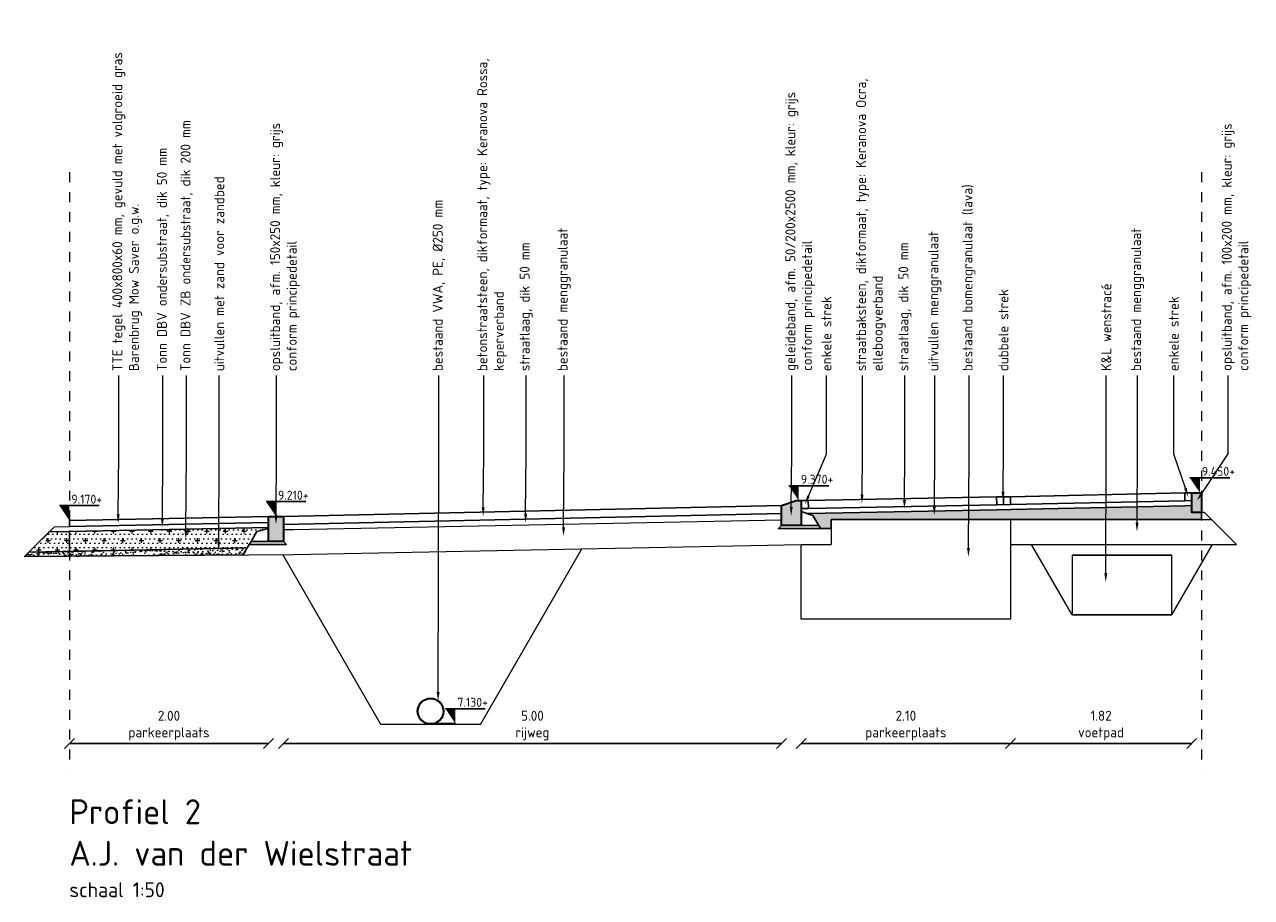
# Model space of a CAD drawing. Header units: metres. Extents: x 133 to 690, y 59 to 257.
# Tile 11 of 84: x 193 to 205, y 87 to 96. Entities that reach past the tile are written whole.
import ezdxf
from ezdxf import colors
from ezdxf.entities.mleader import LeaderData, LeaderLine
from ezdxf.math import Vec2, Vec3

# ---------------------------------------------------------------- set-up
doc = ezdxf.new("R2010")
doc.units = ezdxf.units.M
doc.header["$LTSCALE"] = 0.05
doc.linetypes.add('RI-VWA_PE', pattern=[15, 7, -4, 0, -4])
doc.linetypes.add('XX-AFBREEK', pattern=[7, 4, -1, 1, -1])
for name, color, linetype, lineweight in [('B-WE-GW-ONTGRAVINGSVAK-G', 253, 'Continuous', 18), ('B-WE-GW-WENSTRACÉ-G', 253, 'Continuous', 18), ('B-WE-RI-VWA_TRANSPORTLEIDING_PE_250-G', 253, 'RI-VWA_PE', 18), ('B-WE-VH-VERHARDING_FUNDERING-G', 253, 'Continuous', 18), ('N-WE-GR-BOMENZAND-AD-50', 11, 'Continuous', 18), ('N-WE-GW-GROND_ZAND-AD-20', 11, 'Continuous', 18), ('N-WE-GW-GROND_ZAND_FUNDERINGSZAND-GD', 7, 'Continuous', 25), ('N-WE-VH-KANTOPSLUITING-A', 253, 'Continuous', 35), ('N-WE-VH-KANTOPSLUITING-G', 3, 'Continuous', 35), ('N-WE-VH-VERHARDING_BETON_SCHRAAL-GD', 10, 'Continuous', 25), ('N-WE-VH-VERHARDING_BETONSTRAATSTEEN-GD', 2, 'Continuous', 25), ('N-WE-VH-VERHARDING_FUNDERING-AD-20', 10, 'Continuous', 18), ('N-WE-VH-VERHARDING_FUNDERING-GD', 1, 'Continuous', 15), ('N-WE-VH-VERHARDING_STRAATBAKSTEEN-GD', 2, 'Continuous', 25), ('N-WE-VH-VERHARDING_TEGEL-GD', 2, 'Continuous', 25), ('X-XX-AL-AANPIJLING-T18', 10, 'Continuous', 15), ('X-XX-AL-AFBREEKLIJN-G', 7, 'XX-AFBREEK', 20), ('X-XX-AL-CONSTRUCTIELIJN-GD', 7, 'Continuous', 25), ('X-XX-AL-PEILMAAT-SD', 7, 'Continuous', 25), ('X-XX-AL-T18', 10, 'Continuous', 15)]:
    doc.layers.add(name, color=color, linetype=linetype, lineweight=lineweight)
doc.layers.add('TL00_HULPLAAG', color=211, linetype='Continuous', plot=False)
doc.layers.add('TM00_MAATVOERING', color=1, linetype='Continuous')
doc.styles.add('NLCS-ISO', font='NLCS-ISO.ttf')
doc.styles.add('NLCS-ISO-M50-T18', font='NLCS-ISO.ttf', dxfattribs={"height": 0.09})
doc.styles.add('NLCS-ISO-M50-T25', font='NLCS-ISO.ttf', dxfattribs={"height": 0.125})
doc.dimstyles.new('NLCS RODOR-DIM-050', dxfattribs={"dimscale": 0.05, "dimtxt": 2, "dimasz": 2, "dimexe": 1.25, "dimexo": 0.625, "dimtad": 1, "dimzin": 1, "dimdsep": 46, "dimtxsty": 'NLCS-ISO', "dimblk": 'OBLIQUE', "dimcen": 0, "dimse1": 1, "dimse2": 1, "dimclrd": 256, "dimclre": 1, "dimclrt": 256, "dimadec": 0, "dimazin": 0, "dimtfac": 1, "dimtmove": 2, "dimatfit": 3, "dimfxl": 1, "dimtolj": 1, "dimtzin": 0, "dimlwd": -1, "dimlwe": -1, "dimarcsym": 0})
pattern_1 = [(0, (0, 0), (0.015, 0.045), [0, -0.045]), (0, (0, 0), (0.09375, 0.09375), [0.046875, -0.140625]), (90, (0.02344, -0.02344), (-0.09375, 0.09375), [0.046875, -0.140625])]

# ---------------------------------------------------------------- blocks, each defined once
blk = doc.blocks.new('SAL-PEILMAAT_INFRACAD_H01-SOD')
blk.add_line((-2, 3), (6, 3))
blk.add_solid([(-2, 3), (0, 3), (0, 0)])
at = {"style": 'NLCS-ISO'}
blk.add_attdef('...', (0.4, 3.4), '', height=1.8, dxfattribs=at)
blk = doc.blocks.new('Opsluitband 15x25')
at = {"layer": 'N-WE-VH-KANTOPSLUITING-A'}
h = blk.add_hatch(color=253, dxfattribs=at)
h.dxf.hatch_style = 1
h.paths.add_polyline_path([(0, -0.25), (0, 0), (0.15, 0), (0.15, -0.25)])
at = {"layer": 'N-WE-VH-KANTOPSLUITING-G', "flags": 128}
blk.add_lwpolyline([(0, -0.25), (0, 0), (0.15, 0), (0.15, -0.25)], close=True, dxfattribs=at)
blk = doc.blocks.new('Geleideband 5 20x25')
at = {"layer": 'N-WE-VH-KANTOPSLUITING-A'}
h = blk.add_hatch(color=253, dxfattribs=at)
h.dxf.hatch_style = 1
h.paths.add_polyline_path([(0.2, -0.2), (0, -0.2), (0, 0), (0.15, 0.05), (0.2, 0.05)])
at = {"layer": 'N-WE-VH-KANTOPSLUITING-G', "flags": 128}
blk.add_lwpolyline([(0.2, -0.2), (0, -0.2), (0, 0), (0.15, 0.05), (0.2, 0.05)], close=True, dxfattribs=at)
blk = doc.blocks.new('Opsluitband 10x20')
at = {"layer": 'N-WE-VH-KANTOPSLUITING-A'}
h = blk.add_hatch(color=253, dxfattribs=at)
h.dxf.hatch_style = 1
h.paths.add_polyline_path([(0, -0.2), (0, 0), (0.1, 0), (0.1, -0.2)])
at = {"layer": 'N-WE-VH-KANTOPSLUITING-G', "flags": 128}
blk.add_lwpolyline([(0, -0.2), (0, 0), (0.1, 0), (0.1, -0.2)], close=True, dxfattribs=at)
blk = doc.blocks.new('_Oblique')
at = {"color": 0, "linetype": 'ByBlock', "lineweight": -2}
blk.add_line((-0.5, -0.5), (0.5, 0.5), dxfattribs=at)
blk = doc.blocks.new('*D38')
at = {"layer": 'Defpoints', "color": 0, "transparency": 16777216}
for p in [(193.081, 90.857), (195.081, 90.897), (195.081, 88.618)]:
    blk.add_point(p, dxfattribs=at)
at = {"layer": 'TM00_MAATVOERING', "transparency": 16777216}
blk.add_line((193.081, 88.618), (195.081, 88.618), dxfattribs=at)
at = {"layer": 'TM00_MAATVOERING', "transparency": 16777216, "xscale": 0.1, "yscale": 0.1, "zscale": 0.1, "rotation": 180}
blk.add_blockref('_Oblique', (193.081, 88.618), dxfattribs=at)
at = {"layer": 'TM00_MAATVOERING', "transparency": 16777216, "xscale": 0.1, "yscale": 0.1, "zscale": 0.1}
blk.add_blockref('_Oblique', (195.081, 88.618), dxfattribs=at)
at = {"layer": 'TM00_MAATVOERING', "transparency": 16777216, "insert": (194.081, 88.798), "char_height": 0.1, "attachment_point": 5, "style": 'NLCS-ISO'}
blk.add_mtext('\\A1;2.00\\Pparkeerplaats', dxfattribs=at)
blk = doc.blocks.new('*D39')
at = {"layer": 'Defpoints', "color": 0, "transparency": 16777216}
for p in [(200.231, 91.007), (195.231, 90.897), (200.231, 88.618)]:
    blk.add_point(p, dxfattribs=at)
at = {"layer": 'TM00_MAATVOERING', "transparency": 16777216}
blk.add_line((195.231, 88.618), (200.231, 88.618), dxfattribs=at)
at = {"layer": 'TM00_MAATVOERING', "transparency": 16777216, "xscale": 0.1, "yscale": 0.1, "zscale": 0.1, "rotation": 180}
blk.add_blockref('_Oblique', (195.231, 88.618), dxfattribs=at)
at = {"layer": 'TM00_MAATVOERING', "transparency": 16777216, "xscale": 0.1, "yscale": 0.1, "zscale": 0.1}
blk.add_blockref('_Oblique', (200.231, 88.618), dxfattribs=at)
at = {"layer": 'TM00_MAATVOERING', "transparency": 16777216, "insert": (197.731, 88.798), "char_height": 0.1, "attachment_point": 5, "style": 'NLCS-ISO'}
blk.add_mtext('\\A1;5.00\\Prijweg', dxfattribs=at)
blk = doc.blocks.new('*D40')
at = {"layer": 'Defpoints', "color": 0, "transparency": 16777216}
for p in [(200.431, 91.057), (202.531, 91.103), (202.531, 88.618)]:
    blk.add_point(p, dxfattribs=at)
at = {"layer": 'TM00_MAATVOERING', "transparency": 16777216}
blk.add_line((200.431, 88.618), (202.531, 88.618), dxfattribs=at)
at = {"layer": 'TM00_MAATVOERING', "transparency": 16777216, "xscale": 0.1, "yscale": 0.1, "zscale": 0.1, "rotation": 180}
blk.add_blockref('_Oblique', (200.431, 88.618), dxfattribs=at)
at = {"layer": 'TM00_MAATVOERING', "transparency": 16777216, "xscale": 0.1, "yscale": 0.1, "zscale": 0.1}
blk.add_blockref('_Oblique', (202.531, 88.618), dxfattribs=at)
at = {"layer": 'TM00_MAATVOERING', "transparency": 16777216, "insert": (201.481, 88.798), "char_height": 0.1, "attachment_point": 5, "style": 'NLCS-ISO'}
blk.add_mtext('\\A1;2.10\\Pparkeerplaats', dxfattribs=at)
blk = doc.blocks.new('*D41')
at = {"layer": 'Defpoints', "color": 0, "transparency": 16777216}
for p in [(202.532, 91.097), (204.351, 91.137), (204.351, 88.618)]:
    blk.add_point(p, dxfattribs=at)
at = {"layer": 'TM00_MAATVOERING', "transparency": 16777216}
blk.add_line((202.532, 88.618), (204.351, 88.618), dxfattribs=at)
at = {"layer": 'TM00_MAATVOERING', "transparency": 16777216, "xscale": 0.1, "yscale": 0.1, "zscale": 0.1, "rotation": 180}
blk.add_blockref('_Oblique', (202.532, 88.618), dxfattribs=at)
at = {"layer": 'TM00_MAATVOERING', "transparency": 16777216, "xscale": 0.1, "yscale": 0.1, "zscale": 0.1}
blk.add_blockref('_Oblique', (204.351, 88.618), dxfattribs=at)
at = {"layer": 'TM00_MAATVOERING', "transparency": 16777216, "insert": (203.441, 88.798), "char_height": 0.1, "attachment_point": 5, "style": 'NLCS-ISO'}
blk.add_mtext('\\A1;1.82\\Pvoetpad', dxfattribs=at)

msp = doc.modelspace()

# ---------------------------------------------------------------- hatches: boundary and pattern name
at = {"layer": 'N-WE-GR-BOMENZAND-AD-50', "ltscale": 0.1}
h = msp.add_hatch(dxfattribs=at)
h.set_pattern_fill('AGR-BOMENZAND', color=256, scale=0.03, pattern_type=2)
h.set_pattern_definition(pattern_1)
h.paths.add_polyline_path([(193.081, 90.747), (192.879, 90.743), (192.675, 90.539), (193.081, 90.547)])
h = msp.add_hatch(dxfattribs=at)
h.set_pattern_fill('AGR-BOMENZAND', color=256, scale=0.03, pattern_type=2)
h.set_pattern_definition(pattern_1)
h.paths.add_polyline_path([(194.965, 90.747), (195.081, 90.777), (195.081, 90.787), (193.081, 90.747), (193.081, 90.547), (194.867, 90.583), (194.888, 90.617), (194.906, 90.647)])
at = {"layer": 'N-WE-GW-GROND_ZAND-AD-20'}
h = msp.add_hatch(dxfattribs=at)
h.set_pattern_fill('AR-SAND', color=256, scale=0.03, angle=39.4088)
h.set_pattern_definition([(76.908809, (0, 0), (-0.03815741, 0.043462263), [0, -0.0456, 0, -0.051, 0, -0.04875]), (46.90881, (0, 0), (-0.01272733, 0.099120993), [0, -0.0246, 0, -0.0411, 0, -0.01575]), (6.908809, (-0.02851, -0.023426), (0.072075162, 0.059441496), [0, -0.015, 0, -0.054, 0, -0.0705]), (356.90881, (-0.02851, -0.023426), (0.052963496, 0.077596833), [0, -0.0075, 0, -0.0354, 0, -0.0405])])
h.paths.add_polyline_path([(194.867, 90.583), (194.826, 90.513), (192.631, 90.495), (192.675, 90.539)])
at = {"layer": 'N-WE-VH-VERHARDING_FUNDERING-AD-20', "ltscale": 0.5}
h = msp.add_hatch(dxfattribs=at)
h.set_pattern_fill('AR-CONC', color=256, scale=0.02, angle=50)
h.set_pattern_definition([(100, (0, 0), (0.101823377, 0.101823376), [0.015, -0.165]), (45, (0, 0), (-0.13308005, 0.07544202), [0.012, -0.132]), (150.451444, (0.00849, 0.00849), (-0.03125667, 0.17726539), [0.01274804, -0.14022842]), (96.1842, (-0.03064, 0.02571), (0.16256093, 0.14223211), [0.0225, -0.2475]), (146.63564, (-0.0171, 0.03756), (-0.0290858, 0.2684288), [0.01912207, -0.21034275]), (41.18416, (-0.03064, 0.02571), (-0.0290858, 0.2684288), [0.018, -0.198]), (71, (-0.01013, 0.0346), (0.138421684, 0.03969178), [0.015, -0.165]), (16, (-0.01013, 0.0346), (-0.07981942, 0.13050156), [0.012, -0.132]), (121.451445, (0.00141, 0.03791), (0.05860227, 0.17019334), [0.01274804, -0.14022842]), (87.5, (0, 0), (-0.049439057, 0.044659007), [0, -0.1304, 0, -0.134, 0, -0.1325]), (57.5, (0, 0), (-0.026607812, 0.091009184), [0, -0.0764, 0, -0.1274, 0, -0.0505]), (17.5, (-0.02867, -0.034166), (0.072082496, 0.078886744), [0, -0.05, 0, -0.156, 0, -0.207]), (7.5, (-0.04152, -0.04949), (0.059635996, 0.102218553), [0, -0.065, 0, -0.1036, 0, -0.147])])
h.paths.add_polyline_path([(204.451, 90.937), (204.351, 90.937), (204.351, 91.007), (204.284, 91.006), (202.534, 90.967), (202.394, 90.964), (200.504, 90.928), (200.487, 90.928), (200.547, 90.907), (200.607, 90.807), (200.624, 90.777), (200.731, 90.777), (200.731, 90.867), (202.531, 90.867), (204.451, 90.867)])

# ---------------------------------------------------------------- linework, layer by layer
at = {"layer": 'B-WE-GW-ONTGRAVINGSVAK-G', "flags": 128}
for points in [[(197.208, 88.809), (198.227, 90.574)], [(203.151, 89.911), (202.743, 90.617)], [(204.151, 89.911), (204.559, 90.617)], [(197.208, 88.809), (196.208, 88.809), (195.223, 90.516)]]:
    msp.add_lwpolyline(points, dxfattribs=at)
at = {"layer": 'B-WE-GW-WENSTRACÉ-G', "flags": 128}
msp.add_lwpolyline([(204.151, 90.511), (203.151, 90.511), (203.151, 89.911), (204.151, 89.911)], close=True, dxfattribs=at)
at = {"layer": 'B-WE-RI-VWA_TRANSPORTLEIDING_PE_250-G', "linetype": 'Continuous'}
for radius in [0.133, 0.125]:
    msp.add_circle((196.708, 88.942), radius, dxfattribs=at)
at = {"layer": 'B-WE-VH-VERHARDING_FUNDERING-G', "flags": 128}
for points in [[(195.231, 90.766), (195.331, 90.767), (200.231, 90.863)], [(202.531, 90.867), (202.531, 89.867), (200.431, 89.867), (200.431, 90.617)], [(202.531, 90.867), (200.731, 90.867)], [(200.731, 90.867), (200.731, 90.617)], [(202.531, 90.867), (202.531, 90.867), (204.551, 90.867)], [(204.551, 90.867), (204.801, 90.617)], [(200.731, 90.777), (200.731, 90.617)], [(192.631, 90.495), (195.335, 90.517), (200.431, 90.617)], [(200.431, 90.617), (200.731, 90.617)], [(202.531, 90.617), (202.531, 90.617), (204.801, 90.617)], [(192.675, 90.539), (192.632, 90.496)]]:
    msp.add_lwpolyline(points, dxfattribs=at)
at = {"layer": 'N-WE-GW-GROND_ZAND_FUNDERINGSZAND-GD'}
for points in [[(200.431, 90.807), (200.431, 90.947), (200.547, 90.907), (200.607, 90.807)], [(195.081, 90.647), (195.081, 90.777), (194.965, 90.747), (194.906, 90.647)]]:
    msp.add_lwpolyline(points, close=True, dxfattribs=at)
at = {"layer": 'N-WE-VH-VERHARDING_BETON_SCHRAAL-GD', "flags": 128}
for points in [[(200.231, 90.807), (200.607, 90.807), (200.624, 90.777), (200.201, 90.777)], [(195.231, 90.647), (194.906, 90.647), (194.888, 90.617), (195.261, 90.617)]]:
    msp.add_lwpolyline(points, close=True, dxfattribs=at)
at = {"layer": 'N-WE-VH-VERHARDING_BETONSTRAATSTEEN-GD'}
for p, q in [((195.231, 90.897), (200.231, 91.007)), ((195.231, 90.817), (200.231, 90.927))]:
    msp.add_line(p, q, dxfattribs=at)
at = {"layer": 'N-WE-VH-VERHARDING_FUNDERING-GD'}
for p, q in [((192.879, 90.743), (195.083, 90.787)), ((192.93, 90.794), (193.081, 90.797)), ((192.675, 90.539), (194.867, 90.583))]:
    msp.add_line(p, q, dxfattribs=at)
msp.add_lwpolyline([(200.487, 90.928), (200.504, 90.928), (202.394, 90.964), (202.534, 90.967), (204.284, 91.006), (204.354, 91.007)], dxfattribs=at)
at = {"layer": 'N-WE-VH-VERHARDING_FUNDERING-GD', "flags": 128}
for points in [[(204.551, 90.867), (204.481, 90.937), (204.451, 90.937)], [(200.624, 90.777), (200.731, 90.777), (200.731, 90.867), (202.531, 90.867), (204.551, 90.867)], [(192.93, 90.794), (192.675, 90.539)], [(194.888, 90.617), (194.867, 90.583)]]:
    msp.add_lwpolyline(points, dxfattribs=at)
at = {"layer": 'N-WE-VH-VERHARDING_STRAATBAKSTEEN-GD'}
for points in [[(200.431, 91.057), (200.501, 91.058), (202.391, 91.094), (202.532, 91.097), (204.281, 91.136), (204.351, 91.137)], [(200.431, 90.977), (200.503, 90.978), (202.393, 91.014), (202.533, 91.017), (204.283, 91.056), (204.351, 91.057)]]:
    msp.add_lwpolyline(points, dxfattribs=at)
at = {"layer": 'N-WE-VH-VERHARDING_STRAATBAKSTEEN-GD', "flags": 128}
for points in [[(200.501, 91.058), (200.503, 90.978)], [(202.391, 91.094), (202.393, 91.014)], [(202.461, 91.096), (202.463, 91.016)], [(202.532, 91.097), (202.533, 91.017)], [(204.283, 91.056), (204.281, 91.136)]]:
    msp.add_lwpolyline(points, dxfattribs=at)
at = {"layer": 'N-WE-VH-VERHARDING_TEGEL-GD'}
for p, q in [((193.081, 90.857), (195.081, 90.897)), ((193.081, 90.797), (195.081, 90.837))]:
    msp.add_line(p, q, dxfattribs=at)
at = {"layer": 'N-WE-VH-VERHARDING_TEGEL-GD', "flags": 128}
msp.add_lwpolyline([(193.081, 90.857), (193.082, 90.797)], dxfattribs=at)
at = {"layer": 'TL00_HULPLAAG', "flags": 128}
for points in [[(204.451, 90.937), (204.351, 90.937), (204.351, 91.007), (204.284, 91.006), (202.534, 90.967), (202.394, 90.964), (200.504, 90.928), (200.487, 90.928), (200.547, 90.907), (200.607, 90.807), (200.624, 90.777), (200.731, 90.777), (200.731, 90.867), (202.531, 90.867), (204.451, 90.867)], [(193.081, 90.747), (192.879, 90.743), (192.675, 90.539), (193.081, 90.547)], [(194.965, 90.747), (195.081, 90.777), (195.081, 90.787), (193.081, 90.747), (193.081, 90.547), (194.867, 90.583), (194.888, 90.617), (194.906, 90.647)], [(194.867, 90.583), (194.826, 90.513), (192.631, 90.495), (192.675, 90.539)]]:
    msp.add_lwpolyline(points, close=True, dxfattribs=at)
for points in [[(203.151, 90.511), (204.151, 90.511)], [(203.151, 89.911), (204.151, 89.911)]]:
    msp.add_lwpolyline(points, dxfattribs=at)
at = {"layer": 'X-XX-AL-AFBREEKLIJN-G', "ltscale": 0.5, "flags": 128}
for points in [[(193.081, 94.357), (193.081, 88.357)], [(204.451, 94.357), (204.451, 88.357)]]:
    msp.add_lwpolyline(points, dxfattribs=at)
at = {"layer": 'X-XX-AL-CONSTRUCTIELIJN-GD', "flags": 128}
msp.add_lwpolyline([(192.675, 90.539), (192.631, 90.495), (194.826, 90.513), (194.867, 90.583)], dxfattribs=at)
at = {"layer": 'X-XX-AL-PEILMAAT-SD', "flags": 128}
msp.add_lwpolyline([(196.708, 88.817), (196.958, 88.817)], dxfattribs=at)

# ---------------------------------------------------------------- block references
at = {"layer": 'N-WE-VH-KANTOPSLUITING-A'}
for name, p in [('Geleideband 5 20x25', (200.231, 91.007)), ('Opsluitband 10x20', (204.351, 91.137)), ('Opsluitband 15x25', (195.081, 90.897))]:
    msp.add_blockref(name, p, dxfattribs=at)
at = {"layer": 'X-XX-AL-PEILMAAT-SD', "xscale": 0.05, "yscale": 0.05, "zscale": 0.05}
for p, values in [((200.406, 91.057), {'...': '9.370+'}), ((204.433, 91.137), {'...': '9.450+'}), ((193.081, 90.857), {'...': '9.170+'}), ((195.156, 90.897), {'...': '9.210+'}), ((196.958, 88.817), {'...': '7.130+'})]:
    msp.add_blockref('SAL-PEILMAAT_INFRACAD_H01-SOD', p, dxfattribs=at).add_auto_attribs(values)

# ---------------------------------------------------------------- texts
at = {"layer": 'X-XX-AL-T18', "insert": (193.081, 88.057), "char_height": 0.25, "width": 5.84136, "attachment_point": 1, "style": 'NLCS-ISO-M50-T18'}
msp.add_mtext('{\\C4;Profiel 2\\PA.J. van der Wielstraat\\P\\H0.6x;\\C3;schaal 1:50}', dxfattribs=at)

# ---------------------------------------------------------------- dimensions: what is measured, and where the dimension line sits
at = {"layer": 'TM00_MAATVOERING'}
for base, p1, p2, text, picture, middle in [((202.531, 88.618), (200.431, 91.057), (202.531, 91.103), '<>\\Pparkeerplaats', '*D40', (201.481, 88.798)), ((204.351, 88.618), (202.532, 91.097), (204.351, 91.137), '<>\\Pvoetpad', '*D41', (203.441, 88.798)), ((200.231, 88.618), (195.231, 90.897), (200.231, 91.007), '<>\\Prijweg', '*D39', (197.731, 88.798)), ((195.081, 88.618), (193.081, 90.857), (195.081, 90.897), '<>\\Pparkeerplaats', '*D38', (194.081, 88.798))]:
    dim = msp.add_linear_dim(base=base, p1=p1, p2=p2, text=text, dimstyle='NLCS RODOR-DIM-050', dxfattribs=at)
    dim.commit()
    dim.dimension.update_dxf_attribs({"geometry": picture, "text_midpoint": middle})

# ---------------------------------------------------------------- leaders
at = {"layer": 'X-XX-AL-AANPIJLING-T18'}
ml = msp.add_multileader_mtext('Standard', dxfattribs=at)
ml.set_content('{\\C2;TTE tegel 400x800x60 mm, gevuld met volgroeid gras\\PBarenbrug Mow Saver o.g.w.}', color=256, style='NLCS-ISO-M50-T25')
ml.set_leader_properties(color=256, linetype='ByLayer', lineweight=-1)
ml.build(insert=Vec2(0, 0))
ml.multileader.update_dxf_attribs({"text_right_attachment_type": 5, "dogleg_length": 0.045, "arrow_head_size": 0.09})
ctx = ml.context
ctx.base_point, ctx.char_height, ctx.arrow_head_size, ctx.landing_gap_size, ctx.plane_origin, ctx.plane_x_axis, ctx.plane_y_axis = Vec3(193.577, 92.313), 0.1, 0.09, 0.045, Vec3(193.577, 88.74), Vec3(0, 1), Vec3(-1, 0)
ctx.right_attachment = 5
notes = []
notes.append((ctx, [(0, (1, 1, 0), (193.577, 92.223), (0, 1), 0.09, [(0, [(193.571, 90.831), (193.577, 91.524)], 0, [])])]))
ctx.mtext.insert, ctx.mtext.text_direction, ctx.mtext.rotation, ctx.mtext.width, ctx.mtext.flow_direction = Vec3(193.512, 92.358), Vec3(0, 1), 1.570796, 3.48189, 5
ml = msp.add_multileader_mtext('Standard', dxfattribs=at)
ml.set_content('{\\C2;Tonn DBV ondersubstraat, dik 50 mm}', color=256, style='NLCS-ISO-M50-T25')
ml.set_leader_properties(color=256, linetype='ByLayer', lineweight=-1)
ml.build(insert=Vec2(0, 0))
ml.multileader.update_dxf_attribs({"text_right_attachment_type": 5, "dogleg_length": 0.045, "arrow_head_size": 0.09})
ctx = ml.context
ctx.base_point, ctx.char_height, ctx.arrow_head_size, ctx.landing_gap_size, ctx.plane_origin, ctx.plane_x_axis, ctx.plane_y_axis = Vec3(194.02, 92.313), 0.1, 0.09, 0.045, Vec3(194.02, 88.74), Vec3(0, 1), Vec3(-1, 0)
ctx.right_attachment = 5
notes.append((ctx, [(0, (1, 1, 0), (194.02, 92.223), (0, 1), 0.09, [(0, [(194.014, 90.789), (194.02, 91.524)], 0, [])])]))
ctx.mtext.insert, ctx.mtext.text_direction, ctx.mtext.rotation, ctx.mtext.width, ctx.mtext.flow_direction = Vec3(193.96, 92.358), Vec3(0, 1), 1.570796, 3.48189, 5
ml = msp.add_multileader_mtext('Standard', dxfattribs=at)
ml.set_content('{\\C2;Tonn DBV ZB ondersubstraat, dik 200 mm}', color=256, style='NLCS-ISO-M50-T25')
ml.set_leader_properties(color=256, linetype='ByLayer', lineweight=-1)
ml.build(insert=Vec2(0, 0))
ml.multileader.update_dxf_attribs({"text_right_attachment_type": 5, "dogleg_length": 0.045, "arrow_head_size": 0.09})
ctx = ml.context
ctx.base_point, ctx.char_height, ctx.arrow_head_size, ctx.landing_gap_size, ctx.plane_origin, ctx.plane_x_axis, ctx.plane_y_axis = Vec3(194.257, 92.313), 0.1, 0.09, 0.045, Vec3(194.257, 88.74), Vec3(0, 1), Vec3(-1, 0)
ctx.right_attachment = 5
notes.append((ctx, [(0, (1, 1, 0), (194.257, 92.223), (0, 1), 0.09, [(0, [(194.25, 90.67), (194.257, 91.524)], 0, [])])]))
ctx.mtext.insert, ctx.mtext.text_direction, ctx.mtext.rotation, ctx.mtext.width, ctx.mtext.flow_direction = Vec3(194.197, 92.358), Vec3(0, 1), 1.570796, 3.48189, 5
ml = msp.add_multileader_mtext('Standard', dxfattribs=at)
ml.set_content('{\\C2;uitvullen met zand voor zandbed}', color=256, style='NLCS-ISO-M50-T25')
ml.set_leader_properties(color=256, linetype='ByLayer', lineweight=-1)
ml.build(insert=Vec2(0, 0))
ml.multileader.update_dxf_attribs({"text_right_attachment_type": 5, "dogleg_length": 0.045, "arrow_head_size": 0.09})
ctx = ml.context
ctx.base_point, ctx.char_height, ctx.arrow_head_size, ctx.landing_gap_size, ctx.plane_origin, ctx.plane_x_axis, ctx.plane_y_axis = Vec3(194.586, 92.313), 0.1, 0.09, 0.045, Vec3(194.586, 88.74), Vec3(0, 1), Vec3(-1, 0)
ctx.right_attachment = 5
notes.append((ctx, [(0, (1, 1, 0), (194.586, 92.223), (0, 1), 0.09, [(0, [(194.58, 90.555), (194.586, 91.524)], 0, [])])]))
ctx.mtext.insert, ctx.mtext.text_direction, ctx.mtext.rotation, ctx.mtext.width, ctx.mtext.flow_direction = Vec3(194.536, 92.358), Vec3(0, 1), 1.570796, 3.48189, 5
ml = msp.add_multileader_mtext('Standard', dxfattribs=at)
ml.set_content('{\\C2;opsluitband, afm. 150x250 mm, kleur: grijs \\Pconform principedetail}', color=256, style='NLCS-ISO-M50-T25')
ml.set_leader_properties(color=256, linetype='ByLayer', lineweight=-1)
ml.build(insert=Vec2(0, 0))
ml.multileader.update_dxf_attribs({"text_right_attachment_type": 5, "dogleg_length": 0.045, "arrow_head_size": 0.09})
ctx = ml.context
ctx.base_point, ctx.char_height, ctx.arrow_head_size, ctx.landing_gap_size, ctx.plane_origin, ctx.plane_x_axis, ctx.plane_y_axis = Vec3(195.162, 92.313), 0.1, 0.09, 0.045, Vec3(195.162, 88.74), Vec3(0, 1), Vec3(-1, 0)
ctx.right_attachment = 5
notes.append((ctx, [(0, (1, 1, 0), (195.162, 92.223), (0, 1), 0.09, [(0, [(195.156, 90.819), (195.162, 91.524)], 0, [])])]))
ctx.mtext.insert, ctx.mtext.text_direction, ctx.mtext.rotation, ctx.mtext.width, ctx.mtext.flow_direction = Vec3(195.097, 92.358), Vec3(0, 1), 1.570796, 3.48189, 5
ml = msp.add_multileader_mtext('Standard', dxfattribs=at)
ml.set_content('{\\C2;bestaand VWA, PE, %%C250 mm}', color=256, style='NLCS-ISO-M50-T25')
ml.set_leader_properties(color=256, linetype='ByLayer', lineweight=-1)
ml.build(insert=Vec2(0, 0))
ml.multileader.update_dxf_attribs({"text_right_attachment_type": 5, "dogleg_length": 0.045, "arrow_head_size": 0.09})
ctx = ml.context
ctx.base_point, ctx.char_height, ctx.arrow_head_size, ctx.landing_gap_size, ctx.plane_origin, ctx.plane_x_axis, ctx.plane_y_axis = Vec3(196.79, 92.313), 0.1, 0.09, 0.045, Vec3(196.79, 88.74), Vec3(0, 1), Vec3(-1, 0)
ctx.right_attachment = 5
notes.append((ctx, [(0, (1, 1, 0), (196.79, 92.223), (0, 1), 0.09, [(0, [(196.784, 89.046), (196.79, 91.524)], 0, [])])]))
ctx.mtext.insert, ctx.mtext.text_direction, ctx.mtext.rotation, ctx.mtext.width, ctx.mtext.flow_direction = Vec3(196.73, 92.358), Vec3(0, 1), 1.570796, 3.48189, 5
ml = msp.add_multileader_mtext('Standard', dxfattribs=at)
ml.set_content('{\\C2;betonstraatsteen, dikformaat, type: Keranova Rossa, keperverband}', color=256, style='NLCS-ISO-M50-T25')
ml.set_leader_properties(color=256, linetype='ByLayer', lineweight=-1)
ml.build(insert=Vec2(0, 0))
ml.multileader.update_dxf_attribs({"text_right_attachment_type": 5, "dogleg_length": 0.045, "arrow_head_size": 0.09})
ctx = ml.context
ctx.base_point, ctx.char_height, ctx.arrow_head_size, ctx.landing_gap_size, ctx.plane_origin, ctx.plane_x_axis, ctx.plane_y_axis = Vec3(197.242, 92.313), 0.1, 0.09, 0.045, Vec3(197.242, 88.74), Vec3(0, 1), Vec3(-1, 0)
ctx.right_attachment = 5
notes.append((ctx, [(0, (1, 1, 0), (197.242, 92.223), (0, 1), 0.09, [(0, [(197.236, 90.9), (197.242, 91.524)], 0, [])])]))
ctx.mtext.insert, ctx.mtext.text_direction, ctx.mtext.rotation, ctx.mtext.width, ctx.mtext.flow_direction = Vec3(197.177, 92.358), Vec3(0, 1), 1.570796, 3.48189, 5
ml = msp.add_multileader_mtext('Standard', dxfattribs=at)
ml.set_content('{\\C2;straatlaag, dik 50 mm}', color=256, style='NLCS-ISO-M50-T25')
ml.set_leader_properties(color=256, linetype='ByLayer', lineweight=-1)
ml.build(insert=Vec2(0, 0))
ml.multileader.update_dxf_attribs({"text_right_attachment_type": 5, "dogleg_length": 0.045, "arrow_head_size": 0.09})
ctx = ml.context
ctx.base_point, ctx.char_height, ctx.arrow_head_size, ctx.landing_gap_size, ctx.plane_origin, ctx.plane_x_axis, ctx.plane_y_axis = Vec3(197.668, 92.313), 0.1, 0.09, 0.045, Vec3(197.668, 88.74), Vec3(0, 1), Vec3(-1, 0)
ctx.right_attachment = 5
notes.append((ctx, [(0, (1, 1, 0), (197.668, 92.223), (0, 1), 0.09, [(0, [(197.662, 90.835), (197.668, 91.524)], 0, [])])]))
ctx.mtext.insert, ctx.mtext.text_direction, ctx.mtext.rotation, ctx.mtext.width, ctx.mtext.flow_direction = Vec3(197.603, 92.358), Vec3(0, 1), 1.570796, 3.48189, 5
ml = msp.add_multileader_mtext('Standard', dxfattribs=at)
ml.set_content('{\\C2;bestaand menggranulaat}', color=256, style='NLCS-ISO-M50-T25')
ml.set_leader_properties(color=256, linetype='ByLayer', lineweight=-1)
ml.build(insert=Vec2(0, 0))
ml.multileader.update_dxf_attribs({"text_right_attachment_type": 5, "dogleg_length": 0.045, "arrow_head_size": 0.09})
ctx = ml.context
ctx.base_point, ctx.char_height, ctx.arrow_head_size, ctx.landing_gap_size, ctx.plane_origin, ctx.plane_x_axis, ctx.plane_y_axis = Vec3(198.049, 92.313), 0.1, 0.09, 0.045, Vec3(198.049, 88.74), Vec3(0, 1), Vec3(-1, 0)
ctx.right_attachment = 5
notes.append((ctx, [(0, (1, 1, 0), (198.049, 92.223), (0, 1), 0.09, [(0, [(198.043, 90.7), (198.049, 91.524)], 0, [])])]))
ctx.mtext.insert, ctx.mtext.text_direction, ctx.mtext.rotation, ctx.mtext.width, ctx.mtext.flow_direction = Vec3(197.984, 92.358), Vec3(0, 1), 1.570796, 3.48189, 5
ml = msp.add_multileader_mtext('Standard', dxfattribs=at)
ml.set_content('{\\C2;straatbaksteen, dikformaat, type: Keranova Ocra, elleboogverband}', color=256, style='NLCS-ISO-M50-T25')
ml.set_leader_properties(color=256, linetype='ByLayer', lineweight=-1)
ml.build(insert=Vec2(0, 0))
ml.multileader.update_dxf_attribs({"text_right_attachment_type": 5, "dogleg_length": 0.045, "arrow_head_size": 0.09})
ctx = ml.context
ctx.base_point, ctx.char_height, ctx.arrow_head_size, ctx.landing_gap_size, ctx.plane_origin, ctx.plane_x_axis, ctx.plane_y_axis = Vec3(201.046, 92.313), 0.1, 0.09, 0.045, Vec3(201.046, 88.74), Vec3(0, 1), Vec3(-1, 0)
ctx.right_attachment = 5
notes.append((ctx, [(0, (1, 1, 0), (201.046, 92.223), (0, 1), 0.09, [(0, [(201.04, 91.029), (201.046, 91.524)], 0, [])])]))
ctx.mtext.insert, ctx.mtext.text_direction, ctx.mtext.rotation, ctx.mtext.width, ctx.mtext.flow_direction = Vec3(200.981, 92.358), Vec3(0, 1), 1.570796, 3.48189, 5
ml = msp.add_multileader_mtext('Standard', dxfattribs=at)
ml.set_content('{\\C2;straatlaag, dik 50 mm}', color=256, style='NLCS-ISO-M50-T25')
ml.set_leader_properties(color=256, linetype='ByLayer', lineweight=-1)
ml.build(insert=Vec2(0, 0))
ml.multileader.update_dxf_attribs({"text_right_attachment_type": 5, "dogleg_length": 0.045, "arrow_head_size": 0.09})
ctx = ml.context
ctx.base_point, ctx.char_height, ctx.arrow_head_size, ctx.landing_gap_size, ctx.plane_origin, ctx.plane_x_axis, ctx.plane_y_axis = Vec3(201.472, 92.313), 0.1, 0.09, 0.045, Vec3(201.472, 88.74), Vec3(0, 1), Vec3(-1, 0)
ctx.right_attachment = 5
notes.append((ctx, [(0, (1, 1, 0), (201.472, 92.223), (0, 1), 0.09, [(0, [(201.466, 90.974), (201.472, 91.524)], 0, [])])]))
ctx.mtext.insert, ctx.mtext.text_direction, ctx.mtext.rotation, ctx.mtext.width, ctx.mtext.flow_direction = Vec3(201.407, 92.358), Vec3(0, 1), 1.570796, 3.48189, 5
ml = msp.add_multileader_mtext('Standard', dxfattribs=at)
ml.set_content('{\\C2;uitvullen menggranulaat}', color=256, style='NLCS-ISO-M50-T25')
ml.set_leader_properties(color=256, linetype='ByLayer', lineweight=-1)
ml.build(insert=Vec2(0, 0))
ml.multileader.update_dxf_attribs({"text_right_attachment_type": 5, "dogleg_length": 0.045, "arrow_head_size": 0.09})
ctx = ml.context
ctx.base_point, ctx.char_height, ctx.arrow_head_size, ctx.landing_gap_size, ctx.plane_origin, ctx.plane_x_axis, ctx.plane_y_axis = Vec3(201.772, 92.313), 0.1, 0.09, 0.045, Vec3(201.772, 88.74), Vec3(0, 1), Vec3(-1, 0)
ctx.right_attachment = 5
notes.append((ctx, [(0, (1, 1, 0), (201.772, 92.223), (0, 1), 0.09, [(0, [(201.766, 90.911), (201.772, 91.524)], 0, [])])]))
ctx.mtext.insert, ctx.mtext.text_direction, ctx.mtext.rotation, ctx.mtext.width, ctx.mtext.flow_direction = Vec3(201.707, 92.358), Vec3(0, 1), 1.570796, 3.48189, 5
ml = msp.add_multileader_mtext('Standard', dxfattribs=at)
ml.set_content('{\\C2;bestaand bomengranulaat (lava)}', color=256, style='NLCS-ISO-M50-T25')
ml.set_leader_properties(color=256, linetype='ByLayer', lineweight=-1)
ml.build(insert=Vec2(0, 0))
ml.multileader.update_dxf_attribs({"text_right_attachment_type": 5, "dogleg_length": 0.045, "arrow_head_size": 0.09})
ctx = ml.context
ctx.base_point, ctx.char_height, ctx.arrow_head_size, ctx.landing_gap_size, ctx.plane_origin, ctx.plane_x_axis, ctx.plane_y_axis = Vec3(202.115, 92.313), 0.1, 0.09, 0.045, Vec3(202.115, 88.74), Vec3(0, 1), Vec3(-1, 0)
ctx.right_attachment = 5
notes.append((ctx, [(0, (1, 1, 0), (202.115, 92.223), (0, 1), 0.09, [(0, [(202.109, 90.493), (202.115, 91.524)], 0, [])])]))
ctx.mtext.insert, ctx.mtext.text_direction, ctx.mtext.rotation, ctx.mtext.width, ctx.mtext.flow_direction = Vec3(202.05, 92.358), Vec3(0, 1), 1.570796, 3.48189, 5
ml = msp.add_multileader_mtext('Standard', dxfattribs=at)
ml.set_content('{\\C2;K&L wenstracé}', color=256, style='NLCS-ISO-M50-T25')
ml.set_leader_properties(color=256, linetype='ByLayer', lineweight=-1)
ml.build(insert=Vec2(0, 0))
ml.multileader.update_dxf_attribs({"text_right_attachment_type": 5, "dogleg_length": 0.045, "arrow_head_size": 0.09})
ctx = ml.context
ctx.base_point, ctx.char_height, ctx.arrow_head_size, ctx.landing_gap_size, ctx.plane_origin, ctx.plane_x_axis, ctx.plane_y_axis = Vec3(203.494, 92.313), 0.1, 0.09, 0.045, Vec3(203.494, 88.74), Vec3(0, 1), Vec3(-1, 0)
ctx.right_attachment = 5
notes.append((ctx, [(0, (1, 1, 0), (203.494, 92.223), (0, 1), 0.09, [(0, [(203.488, 90.239), (203.494, 91.524)], 0, [])])]))
ctx.mtext.insert, ctx.mtext.text_direction, ctx.mtext.rotation, ctx.mtext.width, ctx.mtext.flow_direction = Vec3(203.444, 92.358), Vec3(0, 1), 1.570796, 3.48189, 5
ml = msp.add_multileader_mtext('Standard', dxfattribs=at)
ml.set_content('{\\C2;bestaand menggranulaat}', color=256, style='NLCS-ISO-M50-T25')
ml.set_leader_properties(color=256, linetype='ByLayer', lineweight=-1)
ml.build(insert=Vec2(0, 0))
ml.multileader.update_dxf_attribs({"text_right_attachment_type": 5, "dogleg_length": 0.045, "arrow_head_size": 0.09})
ctx = ml.context
ctx.base_point, ctx.char_height, ctx.arrow_head_size, ctx.landing_gap_size, ctx.plane_origin, ctx.plane_x_axis, ctx.plane_y_axis = Vec3(203.808, 92.313), 0.1, 0.09, 0.045, Vec3(203.808, 88.74), Vec3(0, 1), Vec3(-1, 0)
ctx.right_attachment = 5
notes.append((ctx, [(0, (1, 1, 0), (203.808, 92.223), (0, 1), 0.09, [(0, [(203.802, 90.745), (203.808, 91.524)], 0, [])])]))
ctx.mtext.insert, ctx.mtext.text_direction, ctx.mtext.rotation, ctx.mtext.width, ctx.mtext.flow_direction = Vec3(203.743, 92.358), Vec3(0, 1), 1.570796, 3.48189, 5
ml = msp.add_multileader_mtext('Standard', dxfattribs=at)
ml.set_content('{\\C2;geleideband, afm. 50/200x2500 mm, kleur: grijs \\Pconform principedetail}', color=256, style='NLCS-ISO-M50-T25')
ml.set_leader_properties(color=256, linetype='ByLayer', lineweight=-1)
ml.build(insert=Vec2(0, 0))
ml.multileader.update_dxf_attribs({"text_right_attachment_type": 5, "dogleg_length": 0.045, "arrow_head_size": 0.09})
ctx = ml.context
ctx.base_point, ctx.char_height, ctx.arrow_head_size, ctx.landing_gap_size, ctx.plane_origin, ctx.plane_x_axis, ctx.plane_y_axis = Vec3(200.336, 92.316), 0.1, 0.09, 0.045, Vec3(200.336, 88.743), Vec3(0, 1), Vec3(-1, 0)
ctx.right_attachment = 5
notes.append((ctx, [(0, (1, 1, 0), (200.336, 92.226), (0, 1), 0.09, [(0, [(200.329, 90.904), (200.336, 91.526)], 0, [])])]))
ctx.mtext.insert, ctx.mtext.text_direction, ctx.mtext.rotation, ctx.mtext.width, ctx.mtext.flow_direction = Vec3(200.271, 92.361), Vec3(0, 1), 1.570796, 3.01084, 5
ml = msp.add_multileader_mtext('Standard', dxfattribs=at)
ml.set_content('{\\C2;enkele strek}', color=256, style='NLCS-ISO-M50-T25')
ml.set_leader_properties(color=256, linetype='ByLayer', lineweight=-1)
ml.build(insert=Vec2(0, 0))
ml.multileader.update_dxf_attribs({"text_right_attachment_type": 5, "dogleg_length": 0.045, "arrow_head_size": 0.09})
ctx = ml.context
ctx.base_point, ctx.char_height, ctx.arrow_head_size, ctx.landing_gap_size, ctx.plane_origin, ctx.plane_x_axis, ctx.plane_y_axis = Vec3(200.683, 92.313), 0.1, 0.09, 0.045, Vec3(200.683, 88.74), Vec3(0, 1), Vec3(-1, 0)
ctx.right_attachment = 5
notes.append((ctx, [(0, (1, 1, 0), (200.683, 92.223), (0, 1), 0.09, [(0, [(200.467, 91.019), (200.683, 91.524)], 0, [])])]))
ctx.mtext.insert, ctx.mtext.text_direction, ctx.mtext.rotation, ctx.mtext.width, ctx.mtext.flow_direction = Vec3(200.633, 92.358), Vec3(0, 1), 1.570796, 3.01084, 5
ml = msp.add_multileader_mtext('Standard', dxfattribs=at)
ml.set_content('{\\C2;dubbele strek}', color=256, style='NLCS-ISO-M50-T25')
ml.set_leader_properties(color=256, linetype='ByLayer', lineweight=-1)
ml.build(insert=Vec2(0, 0))
ml.multileader.update_dxf_attribs({"text_right_attachment_type": 5, "dogleg_length": 0.045, "arrow_head_size": 0.09})
ctx = ml.context
ctx.base_point, ctx.char_height, ctx.arrow_head_size, ctx.landing_gap_size, ctx.plane_origin, ctx.plane_x_axis, ctx.plane_y_axis = Vec3(202.461, 92.313), 0.1, 0.09, 0.045, Vec3(202.461, 88.805), Vec3(0, 1), Vec3(-1, 0)
ctx.right_attachment = 5
notes.append((ctx, [(0, (1, 1, 0), (202.461, 92.223), (0, 1), 0.09, [(0, [(202.456, 91.056), (202.461, 91.588)], 0, [])])]))
ctx.mtext.insert, ctx.mtext.text_direction, ctx.mtext.rotation, ctx.mtext.width, ctx.mtext.flow_direction = Vec3(202.411, 92.358), Vec3(0, 1), 1.570796, 3.01084, 5
ml = msp.add_multileader_mtext('Standard', dxfattribs=at)
ml.set_content('{\\C2;enkele strek}', color=256, style='NLCS-ISO-M50-T25')
ml.set_leader_properties(color=256, linetype='ByLayer', lineweight=-1)
ml.build(insert=Vec2(0, 0))
ml.multileader.update_dxf_attribs({"text_right_attachment_type": 5, "dogleg_length": 0.045, "arrow_head_size": 0.09})
ctx = ml.context
ctx.base_point, ctx.char_height, ctx.arrow_head_size, ctx.landing_gap_size, ctx.plane_origin, ctx.plane_x_axis, ctx.plane_y_axis = Vec3(204.171, 92.313), 0.1, 0.09, 0.045, Vec3(204.171, 88.74), Vec3(0, 1), Vec3(-1, 0)
ctx.right_attachment = 5
notes.append((ctx, [(0, (1, 1, 0), (204.171, 92.223), (0, 1), 0.09, [(0, [(204.317, 91.096), (204.171, 91.524)], 0, [])])]))
ctx.mtext.insert, ctx.mtext.text_direction, ctx.mtext.rotation, ctx.mtext.width, ctx.mtext.flow_direction = Vec3(204.121, 92.358), Vec3(0, 1), 1.570796, 3.01084, 5
ml = msp.add_multileader_mtext('Standard', dxfattribs=at)
ml.set_content('{\\C2;opsluitband, afm. 100x200 mm, kleur: grijs \\Pconform principedetail}', color=256, style='NLCS-ISO-M50-T25')
ml.set_leader_properties(color=256, linetype='ByLayer', lineweight=-1)
ml.build(insert=Vec2(0, 0))
ml.multileader.update_dxf_attribs({"text_right_attachment_type": 5, "dogleg_length": 0.045, "arrow_head_size": 0.09})
ctx = ml.context
ctx.base_point, ctx.char_height, ctx.arrow_head_size, ctx.landing_gap_size, ctx.plane_origin, ctx.plane_x_axis, ctx.plane_y_axis = Vec3(204.718, 92.316), 0.1, 0.09, 0.045, Vec3(204.718, 88.743), Vec3(0, 1), Vec3(-1, 0)
ctx.right_attachment = 5
notes.append((ctx, [(0, (1, 1, 0), (204.718, 92.226), (0, 1), 0.09, [(0, [(204.402, 91.055), (204.718, 91.526)], 0, [])])]))
ctx.mtext.insert, ctx.mtext.text_direction, ctx.mtext.rotation, ctx.mtext.width, ctx.mtext.flow_direction = Vec3(204.653, 92.361), Vec3(0, 1), 1.570796, 3.01084, 5
for ctx, leaders in notes:
    for number, flags, end, landing, length, lines in leaders:
        leader = LeaderData()
        leader.index, (leader.has_last_leader_line, leader.has_dogleg_vector, leader.attachment_direction) = number, flags
        leader.last_leader_point, leader.dogleg_vector, leader.dogleg_length = Vec3(end), Vec3(landing), length
        for number, points, colour, breaks in lines:
            line = LeaderLine()
            line.index, line.vertices, line.color, line.breaks = number, Vec3.list(points), colors.encode_raw_color(colour), breaks
            leader.lines.append(line)
        ctx.leaders.append(leader)

doc.saveas('drawing.dxf')
